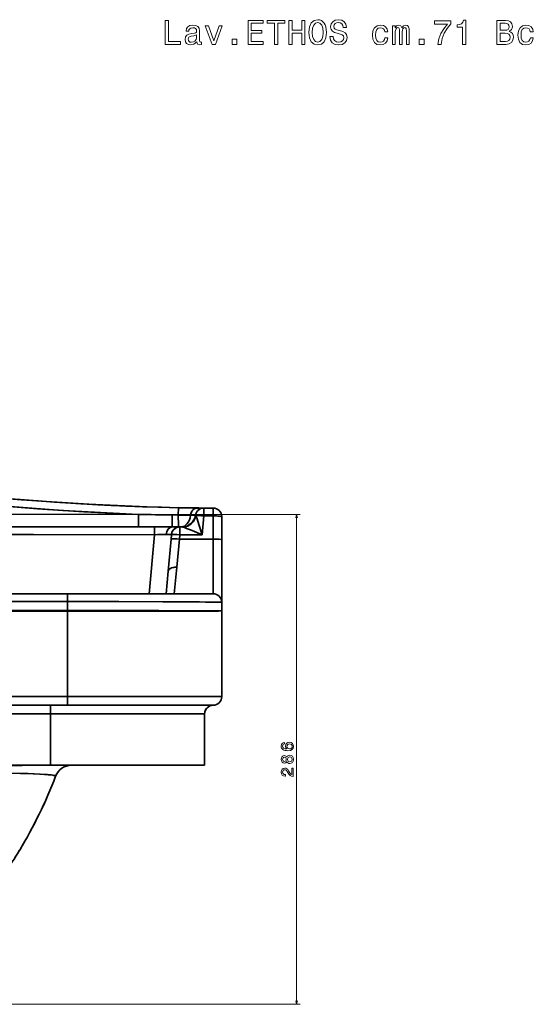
# Model space of a CAD drawing. Extents: x 239 to 2024, y -7 to 1577.
# Tile 6 of 8: x 831 to 1132, y 1003 to 1577. Entities that reach past the tile are written whole.
import ezdxf

# ---------------------------------------------------------------- set-up
doc = ezdxf.new("R2010")
doc.units = 0

msp = doc.modelspace()

# ---------------------------------------------------------------- linework, layer by layer
at = {"color": 7, "lineweight": 35, "ltscale": 0.107788}
msp.add_line((924.23, 1292.58), (924.15, 1288.27), dxfattribs=at)
msp.add_line((924.23, 1292.58), (924.15, 1288.27), dxfattribs=at)
at = {"color": 7, "lineweight": 13}
for p, q in [((902.92, 1288.68), (995.27, 1288.68)), ((993.27, 1002.83), (993.27, 1288.68)), ((635.5, 1002.83), (995.27, 1002.83))]:
    msp.add_line(p, q, dxfattribs=at)
at = {"color": 7, "lineweight": 35, "ltscale": 0.090769}
for p, q in [((924.15, 1288.27), (920.52, 1288.31)), ((920.52, 1288.31), (924.15, 1288.27))]:
    msp.add_line(p, q, dxfattribs=at)
at = {"color": 7, "lineweight": 35, "ltscale": 0.000344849}
for p, q in [((934.16, 1288.11), (934.14, 1288.11)), ((934.14, 1288.11), (934.16, 1288.11))]:
    msp.add_line(p, q, dxfattribs=at)
at = {"color": 7, "lineweight": 35, "ltscale": 0.103998}
msp.add_line((939.08, 1292.33), (934.92, 1292.33), dxfattribs=at)
at = {"color": 7, "lineweight": 35, "ltscale": 0.103345}
for p, q in [((939.08, 1292.33), (934.95, 1292.33)), ((934.95, 1292.33), (939.08, 1292.33))]:
    msp.add_line(p, q, dxfattribs=at)
at = {"color": 7, "lineweight": 35, "ltscale": 0.275}
for p, q in [((938.12, 1276.8), (939.08, 1287.76)), ((939.08, 1287.76), (938.12, 1276.8))]:
    msp.add_line(p, q, dxfattribs=at)
at = {"color": 7, "lineweight": 35, "ltscale": 0.00271}
msp.add_line((938.97, 1292.32), (939.08, 1292.33), dxfattribs=at)
msp.add_line((938.97, 1292.32), (939.08, 1292.33), dxfattribs=at)
at = {"color": 7, "lineweight": 35, "ltscale": 0.002725}
msp.add_line((938.97, 1292.32), (939.08, 1292.33), dxfattribs=at)
at = {"color": 7, "lineweight": 35, "ltscale": 0.135458}
for p, q in [((944.5, 1292.33), (939.08, 1292.33)), ((939.08, 1292.33), (944.5, 1292.33)), ((939.08, 1287.76), (944.5, 1287.76)), ((944.5, 1287.76), (939.08, 1287.76))]:
    msp.add_line(p, q, dxfattribs=at)
at = {"color": 7, "lineweight": 35, "ltscale": 0.114105}
for p, q in [((939.08, 1292.33), (939.08, 1287.76)), ((939.08, 1292.33), (939.08, 1287.76)), ((944.5, 1287.76), (944.5, 1292.33)), ((944.5, 1287.76), (944.5, 1292.33)), ((925.12, 1281.37), (925.12, 1276.8)), ((925.12, 1281.37), (925.12, 1276.8)), ((859.5, 1242.33), (859.5, 1237.76)), ((859.5, 1237.76), (859.5, 1242.33))]:
    msp.add_line(p, q, dxfattribs=at)
at = {"color": 7, "lineweight": 35, "ltscale": 0.00027771}
for p, q in [((944.5, 1292.33), (944.51, 1292.33)), ((944.51, 1292.33), (944.5, 1292.33))]:
    msp.add_line(p, q, dxfattribs=at)
at = {"color": 7, "lineweight": 35, "ltscale": 0.337155}
for p, q in [((944.5, 1274.27), (944.5, 1287.76)), ((944.5, 1287.76), (944.5, 1274.27)), ((949.5, 1273.84), (949.5, 1287.33)), ((949.5, 1287.33), (949.5, 1273.84))]:
    msp.add_line(p, q, dxfattribs=at)
at = {"color": 7, "lineweight": 35, "ltscale": 0.000213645}
msp.add_line((944.52, 1292.34), (944.51, 1292.34), dxfattribs=at)
at = {"color": 7, "lineweight": 35}
for p, q in [((949.5, 1237.33), (949.5, 1287.34)), ((907.14, 1242.33), (910.15, 1276.81)), ((910.15, 1276.81), (907.14, 1242.32)), ((944.5, 1242.33), (944.5, 1274.27)), ((944.5, 1274.27), (944.5, 1242.33)), ((949.5, 1237.33), (949.5, 1273.84)), ((949.5, 1273.84), (949.5, 1237.33)), ((861.48, 1242.33), (327.52, 1242.33)), ((329.5, 1242.33), (859.5, 1242.33)), ((859.5, 1242.33), (329.5, 1242.33)), ((859.5, 1242.33), (944.5, 1242.33)), ((944.5, 1242.33), (859.5, 1242.33)), ((921.71, 1242.33), (861.48, 1242.33)), ((944.5, 1242.33), (921.71, 1242.33)), ((859.5, 1237.76), (329.5, 1237.76)), ((329.5, 1237.76), (859.5, 1237.76)), ((329.5, 1232.54), (859.5, 1232.54)), ((859.5, 1232.54), (329.5, 1232.54)), ((859.5, 1232.11), (329.5, 1232.11)), ((329.5, 1232.11), (859.5, 1232.11)), ((859.5, 1182.33), (859.5, 1232.11)), ((859.5, 1232.11), (859.5, 1182.33)), ((949.5, 1182.33), (949.5, 1232.33)), ((949.5, 1232.33), (949.5, 1182.33)), ((949.5, 1182.33), (949.5, 1232.33)), ((329.5, 1182.33), (859.5, 1182.33)), ((859.5, 1182.33), (329.5, 1182.33)), ((859.5, 1182.33), (949.5, 1182.33)), ((859.5, 1182.33), (949.5, 1182.33)), ((594.5, 1177.33), (849.5, 1177.33)), ((849.5, 1177.33), (594.5, 1177.33)), ((594.5, 1172.33), (849.5, 1172.33)), ((594.5, 1172.33), (849.5, 1172.33)), ((939.5, 1172.33), (849.5, 1172.33)), ((849.5, 1142.33), (849.5, 1172.33)), ((939.5, 1172.33), (849.5, 1172.33)), ((849.5, 1142.33), (849.5, 1172.33)), ((944.5, 1177.33), (859.5, 1177.33)), ((944.5, 1177.33), (859.5, 1177.33)), ((939.5, 1142.33), (939.5, 1172.33)), ((939.5, 1172.33), (939.5, 1142.33)), ((939.5, 1142.33), (939.5, 1172.33)), ((594.5, 1142.33), (849.5, 1142.33)), ((594.5, 1142.33), (849.5, 1142.33)), ((849.5, 1142.33), (916.58, 1142.33)), ((849.5, 1142.33), (916.58, 1142.33)), ((916.58, 1142.33), (939.5, 1142.33)), ((916.58, 1142.33), (939.5, 1142.33))]:
    msp.add_line(p, q, dxfattribs=at)
at = {"color": 7, "lineweight": 35, "ltscale": 0.259998}
msp.add_line((920.54, 1281.37), (910.14, 1281.37), dxfattribs=at)
msp.add_line((920.54, 1281.37), (910.14, 1281.37), dxfattribs=at)
at = {"color": 7, "lineweight": 35, "ltscale": 5.66222e-05}
msp.add_line((920.54, 1281.37), (920.54, 1281.37), dxfattribs=at)
at = {"color": 7, "lineweight": 35, "ltscale": 0.090727}
msp.add_line((920.54, 1281.37), (924.17, 1281.37), dxfattribs=at)
at = {"color": 7, "lineweight": 35, "ltscale": 0.114548}
for p, q in [((925.12, 1281.37), (920.54, 1281.37)), ((920.54, 1281.37), (925.12, 1281.37))]:
    msp.add_line(p, q, dxfattribs=at)
at = {"color": 7, "lineweight": 35, "ltscale": 0.037238}
msp.add_line((925.66, 1281.37), (924.17, 1281.37), dxfattribs=at)
at = {"color": 7, "lineweight": 35, "ltscale": 0.028899}
for p, q in [((925.12, 1281.37), (926.28, 1281.37)), ((926.28, 1281.37), (925.12, 1281.37))]:
    msp.add_line(p, q, dxfattribs=at)
at = {"color": 7, "lineweight": 35, "ltscale": 0.01458}
msp.add_line((926.24, 1281.37), (925.66, 1281.37), dxfattribs=at)
at = {"color": 7, "lineweight": 35, "ltscale": 0.006117}
msp.add_line((925.91, 1281.37), (925.66, 1281.37), dxfattribs=at)
at = {"color": 7, "lineweight": 35, "ltscale": 0.000895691}
msp.add_line((926.28, 1281.37), (926.24, 1281.37), dxfattribs=at)
at = {"color": 7, "lineweight": 35, "ltscale": 0.063443}
for p, q in [((919.92, 1274.27), (920.14, 1276.8)), ((920.14, 1276.8), (919.92, 1274.27)), ((924.9, 1274.27), (925.12, 1276.8)), ((925.12, 1276.8), (924.9, 1274.27))]:
    msp.add_line(p, q, dxfattribs=at)
at = {"color": 7, "lineweight": 35, "ltscale": 0.325}
for p, q in [((925.12, 1276.8), (938.12, 1276.8)), ((938.12, 1276.8), (925.12, 1276.8))]:
    msp.add_line(p, q, dxfattribs=at)
at = {"color": 7, "lineweight": 35, "ltscale": 0.471551}
msp.add_line((919.92, 1274.27), (918.28, 1255.48), dxfattribs=at)
msp.add_line((919.92, 1274.27), (918.28, 1255.48), dxfattribs=at)
at = {"color": 7, "lineweight": 35, "ltscale": 0.413088}
for p, q in [((923.26, 1257.83), (924.9, 1274.27)), ((924.9, 1274.27), (923.26, 1257.83))]:
    msp.add_line(p, q, dxfattribs=at)
at = {"color": 7, "lineweight": 35, "ltscale": 0.489957}
for p, q in [((944.5, 1274.27), (924.9, 1274.27)), ((924.9, 1274.27), (944.5, 1274.27))]:
    msp.add_line(p, q, dxfattribs=at)
at = {"color": 7, "lineweight": 35, "ltscale": 0.330233}
for p, q in [((917.13, 1242.33), (918.28, 1255.48)), ((918.28, 1255.48), (917.13, 1242.33))]:
    msp.add_line(p, q, dxfattribs=at)
at = {"color": 7, "lineweight": 35, "ltscale": 0.389635}
msp.add_line((921.71, 1242.33), (923.26, 1257.83), dxfattribs=at)
msp.add_line((921.71, 1242.33), (923.26, 1257.83), dxfattribs=at)
at = {"color": 7, "lineweight": 35, "ltscale": 0.130457}
for p, q in [((859.5, 1232.54), (859.5, 1237.76)), ((859.5, 1237.76), (859.5, 1232.54))]:
    msp.add_line(p, q, dxfattribs=at)
at = {"color": 7, "lineweight": 35, "ltscale": 0.125}
for p, q in [((949.5, 1232.33), (949.5, 1237.33)), ((949.5, 1237.33), (949.5, 1232.33)), ((949.5, 1232.33), (949.5, 1237.33)), ((859.5, 1177.33), (859.5, 1182.33)), ((859.5, 1177.33), (859.5, 1182.33)), ((849.5, 1172.33), (849.5, 1177.33)), ((849.5, 1172.33), (849.5, 1177.33))]:
    msp.add_line(p, q, dxfattribs=at)
at = {"color": 7, "lineweight": 35, "ltscale": 0.010895}
for p, q in [((859.5, 1232.54), (859.5, 1232.11)), ((859.5, 1232.11), (859.5, 1232.54))]:
    msp.add_line(p, q, dxfattribs=at)
at = {"color": 7, "lineweight": 35, "ltscale": 0.25}
for p, q in [((849.5, 1177.33), (859.5, 1177.33)), ((859.5, 1177.33), (849.5, 1177.33))]:
    msp.add_line(p, q, dxfattribs=at)
at = {"color": 7, "lineweight": 13}
for points in [[(916.48, 1562.9), (925.47, 1562.9), (925.47, 1564.59), (918.33, 1564.59), (918.33, 1576.9), (916.48, 1576.9)], [(934.98, 1564.31), (934.98, 1564.25), (935.08, 1563.56), (935.38, 1563.08), (936.65, 1562.7), (937.64, 1562.86), (937.64, 1564.23), (937.21, 1564.17), (936.65, 1564.43), (936.55, 1565.24), (936.55, 1570.85), (936.31, 1572.28), (935.6, 1573.29), (934.37, 1573.89), (932.64, 1574.11), (930.94, 1573.87), (929.69, 1573.19), (928.9, 1572.12), (928.64, 1570.71), (928.64, 1570.58), (930.23, 1570.58), (930.38, 1571.43), (930.82, 1572.04), (931.55, 1572.4), (932.57, 1572.54), (933.56, 1572.44), (934.27, 1572.14), (934.69, 1571.61), (934.83, 1570.89), (934.75, 1570.04), (934.43, 1569.62), (933.62, 1569.41), (932.11, 1569.25), (930.38, 1568.89), (929.15, 1568.24), (928.42, 1567.24), (928.2, 1565.74), (928.4, 1564.41), (929.02, 1563.42), (930.03, 1562.8), (931.43, 1562.58), (933.3, 1563)], [(964.91, 1562.9), (973.79, 1562.9), (973.79, 1564.59), (966.77, 1564.59), (966.77, 1569.33), (973.02, 1569.33), (973.02, 1571.01), (966.77, 1571.01), (966.77, 1575.2), (973.63, 1575.2), (973.63, 1576.9), (964.91, 1576.9)], [(980.36, 1562.9), (982.22, 1562.9), (982.22, 1575.2), (986.46, 1575.2), (986.46, 1576.9), (976.11, 1576.9), (976.11, 1575.2), (980.36, 1575.2)], [(988.76, 1562.9), (990.63, 1562.9), (990.63, 1569.48), (996.24, 1569.48), (996.24, 1562.9), (998.1, 1562.9), (998.1, 1576.9), (996.24, 1576.9), (996.24, 1571.19), (990.63, 1571.19), (990.63, 1576.9), (988.76, 1576.9)], [(1000.4, 1569.9), (1000.76, 1566.75), (1001.81, 1564.43), (1003.44, 1563), (1005.58, 1562.52), (1007.7, 1563), (1009.35, 1564.43), (1010.38, 1566.75), (1010.77, 1569.9), (1010.38, 1573.03), (1009.94, 1574.3), (1009.35, 1575.35), (1007.7, 1576.78), (1006.69, 1577.14), (1005.58, 1577.28), (1003.42, 1576.78), (1001.79, 1575.37), (1000.76, 1573.05)], [(1002.33, 1569.9), (1002.55, 1572.34), (1003.22, 1574.14), (1004.25, 1575.22), (1005.58, 1575.61), (1006.89, 1575.22), (1007.92, 1574.11), (1008.59, 1572.32), (1008.83, 1569.9), (1008.59, 1567.46), (1007.92, 1565.66), (1006.89, 1564.57), (1005.58, 1564.21), (1004.25, 1564.57), (1003.22, 1565.66), (1002.55, 1567.44)], [(1014.54, 1567.52), (1012.7, 1567.52), (1013.11, 1565.38), (1014.11, 1563.81), (1015.67, 1562.86), (1017.77, 1562.52), (1019.84, 1562.84), (1021.4, 1563.73), (1022.38, 1565.12), (1022.75, 1566.95), (1022.45, 1568.61), (1021.6, 1569.68), (1020.23, 1570.38), (1018.39, 1570.91), (1016.82, 1571.29), (1015.79, 1571.73), (1015.2, 1572.38), (1015.02, 1573.39), (1015.2, 1574.3), (1015.73, 1574.98), (1016.53, 1575.45), (1017.64, 1575.61), (1018.77, 1575.41), (1019.66, 1574.86), (1020.25, 1573.95), (1020.53, 1572.72), (1022.36, 1572.72), (1022.36, 1572.76), (1022.04, 1574.66), (1021.09, 1576.07), (1019.6, 1576.96), (1017.58, 1577.26), (1015.77, 1576.96), (1014.36, 1576.11), (1013.45, 1574.8), (1013.13, 1573.11), (1013.39, 1571.59), (1014.15, 1570.56), (1015.36, 1569.88), (1017.02, 1569.35), (1018.65, 1568.89), (1019.88, 1568.45), (1020.63, 1567.8), (1020.89, 1566.75), (1020.65, 1565.68), (1020.02, 1564.88), (1019.08, 1564.37), (1017.85, 1564.21), (1016.47, 1564.43), (1015.43, 1565.08), (1014.76, 1566.13)], [(1044.74, 1570.14), (1046.49, 1570.14), (1046.13, 1571.75), (1045.26, 1573.03), (1043.91, 1573.81), (1042.15, 1574.11), (1040.22, 1573.71), (1038.74, 1572.58), (1037.82, 1570.75), (1037.49, 1568.28), (1037.8, 1565.84), (1038.7, 1564.03), (1040.14, 1562.9), (1042.09, 1562.52), (1043.83, 1562.82), (1045.18, 1563.67), (1046.11, 1565), (1046.51, 1566.77), (1044.82, 1566.77), (1044.51, 1565.64), (1043.95, 1564.8), (1043.14, 1564.27), (1042.15, 1564.11), (1040.92, 1564.37), (1040.04, 1565.18), (1039.49, 1566.49), (1039.31, 1568.35), (1039.49, 1570.16), (1040.06, 1571.47), (1040.96, 1572.28), (1042.15, 1572.56), (1043.2, 1572.38), (1043.99, 1571.92), (1044.51, 1571.15)], [(1049.28, 1562.9), (1050.91, 1562.9), (1050.91, 1570.14), (1051.01, 1571.23), (1051.31, 1572.02), (1051.78, 1572.48), (1052.38, 1572.66), (1052.87, 1572.5), (1053.19, 1572.1), (1053.35, 1571.41), (1053.41, 1570.5), (1053.41, 1562.9), (1054.94, 1562.9), (1054.94, 1570.14), (1055.04, 1571.21), (1055.35, 1572), (1055.83, 1572.48), (1056.44, 1572.66), (1056.92, 1572.5), (1057.24, 1572.1), (1057.45, 1570.5), (1057.45, 1562.9), (1059.08, 1562.9), (1059.08, 1570.38), (1058.98, 1571.94), (1058.66, 1573.13), (1058.01, 1573.85), (1056.96, 1574.11), (1055.73, 1573.71), (1054.78, 1572.54), (1054.04, 1573.69), (1052.79, 1574.11), (1051.64, 1573.71), (1050.85, 1572.58), (1050.85, 1573.73), (1049.28, 1573.73)], [(1075.64, 1562.9), (1077.68, 1562.9), (1078.34, 1566.23), (1079.51, 1569.33), (1081.17, 1572.22), (1083.33, 1574.92), (1083.33, 1576.6), (1073.72, 1576.6), (1073.72, 1574.76), (1081.39, 1574.76), (1079.17, 1572.04), (1077.5, 1569.19), (1076.33, 1566.17)], [(1090.23, 1562.9), (1092.06, 1562.9), (1092.06, 1577), (1090.69, 1577), (1090.33, 1575.77), (1089.6, 1574.94), (1088.49, 1574.46), (1086.96, 1574.3), (1086.96, 1572.86), (1090.23, 1572.86)], [(1117.4, 1570.46), (1118.81, 1571.63), (1119.17, 1572.42), (1119.3, 1573.39), (1119.03, 1574.9), (1118.25, 1575.99), (1116.98, 1576.66), (1115.2, 1576.9), (1110.22, 1576.9), (1110.22, 1562.9), (1115.48, 1562.9), (1117.36, 1563.18), (1118.75, 1564.01), (1119.62, 1565.32), (1119.92, 1567.09), (1119.74, 1568.28), (1119.26, 1569.27), (1118.47, 1570)], [(1114.82, 1571.09), (1112.07, 1571.09), (1112.07, 1575.22), (1114.98, 1575.22), (1116.07, 1575.1), (1116.83, 1574.74), (1117.3, 1574.11), (1117.46, 1573.19), (1117.28, 1572.26), (1116.79, 1571.61), (1115.97, 1571.21)], [(1129.74, 1570.14), (1131.5, 1570.14), (1131.14, 1571.75), (1130.27, 1573.03), (1128.92, 1573.81), (1127.16, 1574.11), (1125.23, 1573.71), (1123.75, 1572.58), (1122.83, 1570.75), (1122.5, 1568.28), (1122.81, 1565.84), (1123.71, 1564.03), (1125.15, 1562.9), (1127.1, 1562.52), (1128.84, 1562.82), (1130.19, 1563.67), (1131.12, 1565), (1131.52, 1566.77), (1129.83, 1566.77), (1129.52, 1565.64), (1128.96, 1564.8), (1128.15, 1564.27), (1127.16, 1564.11), (1125.93, 1564.37), (1125.04, 1565.18), (1124.5, 1566.49), (1124.32, 1568.35), (1124.5, 1570.16), (1125.06, 1571.47), (1125.97, 1572.28), (1127.16, 1572.56), (1128.21, 1572.38), (1129, 1571.92), (1129.52, 1571.15)], [(934.77, 1566.69), (934.53, 1565.64), (933.89, 1564.84), (932.92, 1564.31), (931.73, 1564.13), (930.96, 1564.23), (930.42, 1564.55), (930.07, 1565.12), (929.97, 1565.9), (930.05, 1566.61), (930.38, 1567.11), (931.67, 1567.68), (933.3, 1567.92), (934.77, 1568.41)], [(943.93, 1562.9), (945.81, 1562.9), (949.76, 1573.73), (947.93, 1573.73), (944.88, 1565), (941.77, 1573.73), (939.92, 1573.73)], [(1115.26, 1564.57), (1112.07, 1564.57), (1112.07, 1569.39), (1115.08, 1569.39), (1116.35, 1569.25), (1117.26, 1568.83), (1117.8, 1568.1), (1117.98, 1567.05), (1117.8, 1565.94), (1117.3, 1565.18), (1116.45, 1564.71)], [(955.61, 1562.9), (958.4, 1562.9), (958.4, 1565.9), (955.61, 1565.9)], [(1064.91, 1562.9), (1067.69, 1562.9), (1067.69, 1565.9), (1064.91, 1565.9)], [(986.16, 1155.64), (985.34, 1155.45), (984.74, 1155.01), (984.35, 1154.32), (984.22, 1153.43), (984.29, 1152.84), (984.49, 1152.33), (984.8, 1151.87), (985.24, 1151.49), (985.8, 1151.19), (986.47, 1150.96), (987.27, 1150.82), (988.17, 1150.78), (989.6, 1150.94), (990.64, 1151.44), (991.26, 1152.23), (991.48, 1153.32), (991.29, 1154.3), (990.82, 1155.05), (990.07, 1155.53), (989.13, 1155.7), (988.17, 1155.53), (987.43, 1155.07), (986.97, 1154.35), (986.81, 1153.46), (987.01, 1152.51), (987.58, 1151.79), (986.47, 1151.94), (985.68, 1152.26), (985.2, 1152.76), (985.04, 1153.44), (985.12, 1153.95), (985.33, 1154.33), (985.69, 1154.58), (986.16, 1154.72)], [(989.14, 1154.73), (989.77, 1154.61), (990.26, 1154.33), (990.58, 1153.88), (990.68, 1153.31), (990.58, 1152.72), (990.27, 1152.26), (989.78, 1151.97), (989.15, 1151.88), (988.52, 1151.98), (988.05, 1152.26), (987.74, 1152.73), (987.63, 1153.35), (987.74, 1153.9), (988.04, 1154.33), (988.51, 1154.61)], [(987.5, 1144.5), (987.78, 1143.99), (988.18, 1143.63), (988.67, 1143.41), (989.27, 1143.34), (990.16, 1143.5), (990.86, 1143.97), (991.3, 1144.72), (991.48, 1145.75), (991.3, 1146.77), (990.86, 1147.53), (990.16, 1147.99), (989.27, 1148.16), (988.67, 1148.08), (988.18, 1147.87), (987.78, 1147.51), (987.5, 1147), (987.26, 1147.4), (986.93, 1147.69), (986.52, 1147.86), (986.03, 1147.92), (985.31, 1147.76), (984.74, 1147.33), (984.36, 1146.65), (984.22, 1145.75), (984.36, 1144.84), (984.74, 1144.16), (985.31, 1143.72), (986.03, 1143.57), (986.52, 1143.62), (986.93, 1143.79)], [(986.11, 1144.53), (985.67, 1144.61), (985.32, 1144.85), (985.11, 1145.24), (985.03, 1145.75), (985.11, 1146.26), (985.32, 1146.64), (985.67, 1146.88), (986.11, 1146.97), (986.56, 1146.88), (986.92, 1146.64), (987.15, 1146.26), (987.22, 1145.75), (987.14, 1145.24), (986.92, 1144.85), (986.56, 1144.61)], [(989.25, 1144.31), (988.71, 1144.4), (988.31, 1144.69), (988.05, 1145.15), (987.96, 1145.75), (988.05, 1146.35), (988.31, 1146.8), (988.71, 1147.09), (989.25, 1147.19), (989.82, 1147.09), (990.26, 1146.8), (990.54, 1146.35), (990.63, 1145.75), (990.54, 1145.15), (990.26, 1144.69), (989.82, 1144.4)], [(991.27, 1135.82), (991.27, 1140.63), (990.41, 1140.63), (990.41, 1136.83), (989.93, 1137.04), (989.54, 1137.4), (988.82, 1138.52), (988.52, 1139.12), (988.09, 1139.78), (987.58, 1140.26), (986.99, 1140.53), (986.31, 1140.63), (985.46, 1140.46), (984.8, 1139.98), (984.37, 1139.26), (984.22, 1138.32), (984.39, 1137.35), (984.87, 1136.61), (985.63, 1136.14), (986.62, 1135.98), (986.77, 1135.98), (986.77, 1136.9), (986.68, 1136.9), (986, 1136.99), (985.49, 1137.26), (985.17, 1137.69), (985.06, 1138.27), (985.16, 1138.85), (985.41, 1139.29), (985.81, 1139.57), (986.3, 1139.67), (986.77, 1139.6), (987.16, 1139.41), (987.5, 1139.09), (987.8, 1138.64), (988.13, 1138.05), (988.75, 1137.06), (989.42, 1136.36), (990.22, 1135.95), (991.24, 1135.82)]]:
    msp.add_lwpolyline(points, close=True, dxfattribs=at)
at = {"color": 7, "lineweight": 35}
for points in [[(594.5, 1307.76), (603.08, 1307.73), (616.92, 1307.56), (630.76, 1307.24), (644.6, 1306.78), (658.43, 1306.19), (672.26, 1305.46), (686.09, 1304.63), (699.64, 1303.71), (713.19, 1302.7), (727.28, 1301.59), (741.37, 1300.41), (751.15, 1299.57), (770.7, 1297.86), (791.8, 1296.01), (802.34, 1295.1), (818.17, 1293.79), (830.04, 1292.85), (841.92, 1291.97), (856.66, 1290.96), (871.4, 1290.06), (886.16, 1289.3), (900.92, 1288.68)], [(594.5, 1307.76), (604.41, 1307.72), (615.21, 1307.59), (626.01, 1307.37), (636.8, 1307.06), (651.04, 1306.52), (665.28, 1305.84), (679.51, 1305.04), (693.73, 1304.12), (707.96, 1303.1), (726.92, 1301.62), (739.55, 1300.57), (764.82, 1298.38), (787.5, 1296.38), (798.85, 1295.4), (815.87, 1293.98), (833.53, 1292.59), (851.21, 1291.32), (860.05, 1290.74), (868.89, 1290.21), (877.16, 1289.75), (885.43, 1289.33), (893.18, 1288.98), (900.92, 1288.68)], [(944.52, 1292.34), (931.62, 1292.45), (918.73, 1292.7), (905.83, 1293.07), (892.94, 1293.56), (884.41, 1293.95), (875.88, 1294.39), (867.23, 1294.88), (858.58, 1295.41), (844.28, 1296.37), (829.99, 1297.43), (815.68, 1298.57), (801.37, 1299.77), (772.79, 1302.26), (744.21, 1304.75), (731.07, 1305.85), (717.94, 1306.91)], [(924.23, 1292.58), (914.23, 1292.81), (904.01, 1293.13), (893.52, 1293.54), (885.83, 1293.88), (878.05, 1294.27), (862.5, 1295.16), (846.88, 1296.19), (831.84, 1297.29), (822.92, 1297.99)], [(823, 1297.98), (832.6, 1297.23), (842.19, 1296.52), (851.79, 1295.85), (861.39, 1295.23), (877.09, 1294.32), (884.95, 1293.93), (892.8, 1293.57), (903.28, 1293.16), (913.75, 1292.83), (924.23, 1292.58)], [(900.92, 1288.68), (787.69, 1288.73), (674.49, 1288.8)], [(674.49, 1288.8), (787.73, 1288.73), (900.92, 1288.68)], [(900.94, 1281.37), (900.94, 1281.37), (900.94, 1281.38), (900.93, 1282.21), (900.92, 1288.68)], [(900.94, 1281.37), (900.94, 1281.37), (900.94, 1281.38), (900.93, 1282.21), (900.92, 1288.68)], [(920.54, 1281.37), (920.54, 1281.39), (920.53, 1282.12), (920.52, 1288.31)], [(920.52, 1288.31), (920.53, 1282.58), (920.54, 1281.42), (920.54, 1281.38), (920.54, 1281.37)], [(924.17, 1281.37), (924.17, 1281.37), (924.17, 1281.38), (924.16, 1282.14), (924.15, 1288.27)], [(924.17, 1281.37), (924.17, 1281.37), (924.17, 1281.38), (924.16, 1282.14), (924.15, 1288.27)], [(934.95, 1292.41), (934.62, 1292.39), (934, 1292.24), (933.42, 1291.95), (933.12, 1291.74), (932.84, 1291.49), (932.55, 1291.18), (932.29, 1290.83), (931.88, 1290.1), (931.69, 1289.64), (931.54, 1289.16), (931.42, 1288.65), (931.35, 1288.13)], [(931.35, 1288.13), (931.51, 1288.97), (931.77, 1289.77), (932.13, 1290.5), (932.59, 1291.15), (933.01, 1291.57), (933.46, 1291.9), (933.95, 1292.14), (934.47, 1292.29), (934.92, 1292.33)], [(934.14, 1288.11), (934.14, 1288.11), (934.13, 1288.11), (933.12, 1288.12), (931.35, 1288.13)], [(931.35, 1288.13), (933.71, 1288.12), (934.14, 1288.11), (934.14, 1288.11)], [(934.47, 1287.89), (934.21, 1288.09), (934.17, 1288.11), (934.16, 1288.11)], [(934.16, 1288.11), (934.17, 1288.11), (934.24, 1288.07), (934.47, 1287.89)], [(938.12, 1276.8), (936.21, 1282.69), (935.11, 1286.02), (934.47, 1287.89)], [(934.47, 1287.89), (935.09, 1286.06), (936.18, 1282.78), (938.12, 1276.8)], [(949.5, 1287.33), (949.49, 1287.35), (949.48, 1287.36), (949.44, 1287.39), (949.33, 1287.44), (948.98, 1287.52), (948.22, 1287.62), (947.25, 1287.69), (946.17, 1287.74), (944.5, 1287.76)], [(674.52, 1281.5), (791.39, 1281.43), (869.18, 1281.38)], [(910.14, 1281.37), (791.71, 1281.43), (674.52, 1281.5)], [(910.14, 1281.37), (815.9, 1281.41), (674.52, 1281.5)], [(910.15, 1276.81), (910.15, 1280.93), (910.14, 1281.36), (910.14, 1281.37), (910.14, 1281.37)], [(910.15, 1276.81), (910.15, 1280.93), (910.14, 1281.36), (910.14, 1281.37), (910.14, 1281.37)], [(926.28, 1281.37), (926.69, 1281.27), (927.08, 1281.15)], [(926.28, 1281.37), (926.71, 1281.26), (927.08, 1281.15)], [(927.08, 1281.15), (927.69, 1280.94), (929.01, 1280.46), (931.19, 1279.62), (934.58, 1278.26), (938.12, 1276.8)], [(927.08, 1281.15), (927.69, 1280.94), (928.98, 1280.47), (932.27, 1279.19), (938.12, 1276.8)], [(910.15, 1276.81), (815.94, 1276.85), (674.54, 1276.94)], [(674.54, 1276.94), (839.51, 1276.84), (910.15, 1276.81)], [(910.15, 1276.81), (913.05, 1276.91), (915.86, 1276.97), (917.1, 1276.98)], [(917.1, 1276.98), (919, 1276.95), (919.67, 1276.92), (919.99, 1276.87), (920.09, 1276.85), (920.13, 1276.83), (920.14, 1276.82), (920.14, 1276.81), (920.14, 1276.8)], [(919.92, 1274.27), (919.93, 1274.3), (919.94, 1274.31), (919.99, 1274.34), (920.1, 1274.37), (920.45, 1274.42), (921.22, 1274.45), (922.18, 1274.44), (923.23, 1274.39), (924.9, 1274.27)], [(918.28, 1255.48), (918.37, 1255.9), (918.58, 1256.3), (918.89, 1256.66), (919.17, 1256.89), (919.49, 1257.1), (920.21, 1257.44), (921.03, 1257.67), (921.57, 1257.77), (922.12, 1257.83), (923.26, 1257.83)], [(918.28, 1255.48), (918.37, 1255.9), (918.58, 1256.3), (918.89, 1256.66), (919.17, 1256.89), (919.49, 1257.1), (920.21, 1257.44), (921.03, 1257.67), (921.57, 1257.77), (922.12, 1257.83), (923.26, 1257.83)], [(859.5, 1237.76), (889.41, 1237.74), (916.81, 1237.66), (929.73, 1237.6), (940.07, 1237.52), (946.92, 1237.43), (949.21, 1237.36), (949.47, 1237.34), (949.49, 1237.33), (949.5, 1237.33), (949.5, 1237.33), (949.5, 1237.33), (949.5, 1237.33)], [(859.5, 1237.76), (888.14, 1237.74), (915.08, 1237.67), (936.52, 1237.55), (944.21, 1237.47), (947.75, 1237.41), (948.83, 1237.38), (949.4, 1237.35), (949.48, 1237.33), (949.5, 1237.33), (949.5, 1237.33), (949.5, 1237.33), (949.5, 1237.33)], [(949.5, 1232.33), (949.5, 1232.33), (949.5, 1232.33), (949.49, 1232.33), (949.44, 1232.33), (948.93, 1232.35), (944.3, 1232.4), (926.77, 1232.47), (890.84, 1232.53), (859.5, 1232.54)], [(859.5, 1232.54), (912.67, 1232.5), (934.63, 1232.45), (945.2, 1232.39), (948.27, 1232.36), (949.36, 1232.34), (949.48, 1232.33), (949.5, 1232.33), (949.5, 1232.33)], [(859.5, 1232.11), (905.27, 1232.14), (919.82, 1232.16), (940.64, 1232.23), (946.87, 1232.27), (949.2, 1232.31), (949.47, 1232.32), (949.5, 1232.32), (949.5, 1232.32), (949.5, 1232.33)], [(859.5, 1232.11), (910.81, 1232.15), (932.47, 1232.2), (944.08, 1232.25), (947.68, 1232.28), (949.29, 1232.31), (949.48, 1232.32), (949.5, 1232.32), (949.5, 1232.32), (949.5, 1232.33)], [(791.15, 1138.03), (807.11, 1137.98), (814.7, 1137.91), (821.92, 1137.8), (831.91, 1137.57), (836.35, 1137.43), (843.39, 1137.13), (846.02, 1136.97), (848.12, 1136.8), (849.8, 1136.63), (850.78, 1136.5), (851.52, 1136.37), (852.05, 1136.23), (852.37, 1136.09), (852.45, 1136.03), (852.48, 1135.98), (852.48, 1135.9)], [(791.15, 1138.03), (802.92, 1138.01), (814.16, 1137.91), (824.58, 1137.75), (834.88, 1137.48), (839.32, 1137.32), (843.18, 1137.14), (847.66, 1136.84), (849.34, 1136.68), (850.66, 1136.52), (851.45, 1136.38), (852, 1136.25), (852.34, 1136.11), (852.44, 1136.04), (852.47, 1136), (852.49, 1135.95), (852.48, 1135.9)], [(792.33, 1141.62), (806.57, 1141.78), (819.89, 1141.99), (829.12, 1142.16), (837.28, 1142.29), (842.46, 1142.33)], [(792.33, 1141.62), (812.47, 1141.86), (826.22, 1142.11), (835.53, 1142.27), (842.46, 1142.33)], [(792.41, 1141.46), (810.75, 1141.72), (824.11, 1142.01), (832.84, 1142.2), (836.86, 1142.28), (842.46, 1142.33)], [(842.46, 1142.33), (836.47, 1142.27), (832.13, 1142.19), (822.64, 1141.97), (810.2, 1141.71), (792.41, 1141.46)]]:
    msp.add_lwpolyline(points, dxfattribs=at)
at = {"color": 7, "lineweight": 13}
for points in [[(993.79, 1286.74), (993.27, 1288.68), (992.76, 1286.74)], [(992.76, 1004.76), (993.27, 1002.83), (993.79, 1004.76)]]:
    msp.add_lwpolyline(points, dxfattribs=at)
at = {"color": 7, "lineweight": 35}
for centre, radius, start, end in [((949.73, 2578.82), 1286.5, 268.86434, 269.34158), ((949.78, 2581.74), 1289.41, 268.86478, 269.34095), ((951.3, 3483.81), 2195.71, 268.68528, 269.19679), ((951.31, 3484.17), 2196.07, 268.68532, 269.19673), ((948.81, 2435.38), 1147.38, 268.76851, 269.12812), ((948.78, 2434.19), 1146.19, 268.7684, 269.12838), ((926.24, 1289.37), 8, 270.00002, 350.96336), ((926.24, 1289.37), 8, 270, 350.96336), ((926.24, 1289.37), 8, 270, 350.96336), ((939.08, 1287.33), 5, 90.00002, 170.96335), ((939.08, 1287.33), 5, 90, 170.96336), ((939.08, 1287.33), 5, 90, 170.96336), ((939.08, 1287.33), 5, 150.72622, 170.92961), ((939.08, 1287.33), 5, 130.49998, 150.72622), ((949.53, 2561.74), 1269.42, 269.34203, 269.77366), ((939.08, 1287.33), 5, 110.26409, 130.49998), ((939.08, 1287.33), 5, 90, 110.26409), ((939.08, 1287.33), 5, 91.24183, 97.8923), ((944.5, 1287.33), 5, 0, 90), ((944.5, 1287.33), 5, 0, 90), ((944.5, 1287.34), 5, 359.94985, 89.87284), ((944.5, 1287.34), 5, 0.00004, 89.77429), ((925.12, 1276.37), 5, 90, 175.00001), ((925.12, 1276.37), 5, 90, 175.00001), ((925.12, 1276.37), 5, 89.99998, 153.71611), ((925.12, 1276.37), 5, 90, 111.18021), ((926.24, 1289.37), 8, 269.99977, 278.10494), ((925.12, 1276.37), 5, 153.75545, 175.00001), ((925.12, 1276.37), 5, 132.52266, 153.67745), ((925.12, 1276.37), 5, 111.27671, 132.40032), ((921.71, 1237.32), 5, 89.99997, 92.33948), ((921.71, 1237.33), 5, 90, 92.33951), ((944.5, 1237.33), 5, 0, 90), ((944.5, 1237.33), 5, 0, 90), ((944.5, 1237.33), 5, 0.00002, 89.99998), ((944.5, 1182.33), 5, 270, 360), ((944.5, 1182.33), 5, 270, 0), ((944.5, 1172.33), 5, 90.00002, 179.99998), ((944.5, 1172.33), 5, 90, 179.99999), ((944.5, 1172.33), 5, 129.05065, 180.00407), ((861.82, 1132.33), 10, 90.32996, 159.0444), ((861.82, 1132.33), 10, 90.33015, 159.0444), ((594.5, 1234.7), 276.25, 329.0728, 339.04439), ((594.32, 1234.79), 276.46, 329.07649, 339.0407), ((594.5, 1234.7), 276.25, 329.07281, 339.04438), ((594.5, 1234.7), 276.25, 329.0728, 339.04439), ((716.7, 1161.52), 133.81, 322.07025, 329.0582)]:
    msp.add_arc(centre, radius, start, end, dxfattribs=at)
for centre, major_axis, ratio, start_param, end_param in [((925.66, 1289.37), (0, -8), 0.719819, 0.000168, 1.415917), ((925.66, 1289.37), (0, -8), 0.71982, 6.283021, 7.699051), ((926.28, 1289.37), (0.02, -8), 0.997205, 6.280235, 7.693289), ((926.28, 1289.37), (0, 8), 0.997208, 3.141593, 4.55467), ((927.08, 1288.79), (-5.19, -6.09), 0.903695, 0.756246, 2.109362), ((927.08, 1288.79), (-5.19, -6.09), 0.903696, 0.756247, 2.109364), ((939.08, 1287.33), (4.98, -0.44), 0.086827, 1.578393, 2.763687), ((939.08, 1287.33), (4.98, -0.44), 0.086827, 1.578393, 2.763687), ((944.5, 1287.33), (5, 0), 0.087156, 6.283185, 7.853982), ((920.54, 1276.37), (0, -5), 0.69285, 3.141619, 4.588774), ((920.54, 1276.37), (0, -5), 0.692847, 3.141708, 4.589227), ((910.05, 1276.37), (10.09, 0.44), 0.042694, 0.795068, 1.558956), ((910.11, 1276.37), (10.03, 0.44), 0.042875, 6.277523, 7.081037), ((925.12, 1276.37), (4.98, -0.44), 0.086827, 1.578393, 3.141593), ((925.12, 1276.37), (4.98, -0.44), 0.086827, 1.578393, 3.141593), ((924.9, 1273.84), (-4.98, 0.44), 0.086827, 4.719985, 6.283185), ((944.5, 1273.84), (-5, 0), 0.087156, 3.141592, 4.712389), ((944.5, 1273.84), (5, 0), 0.087156, 6.283185, 7.853982)]:
    msp.add_ellipse(centre, major_axis=major_axis, ratio=ratio, start_param=start_param, end_param=end_param, dxfattribs=at)

doc.saveas('drawing.dxf')
